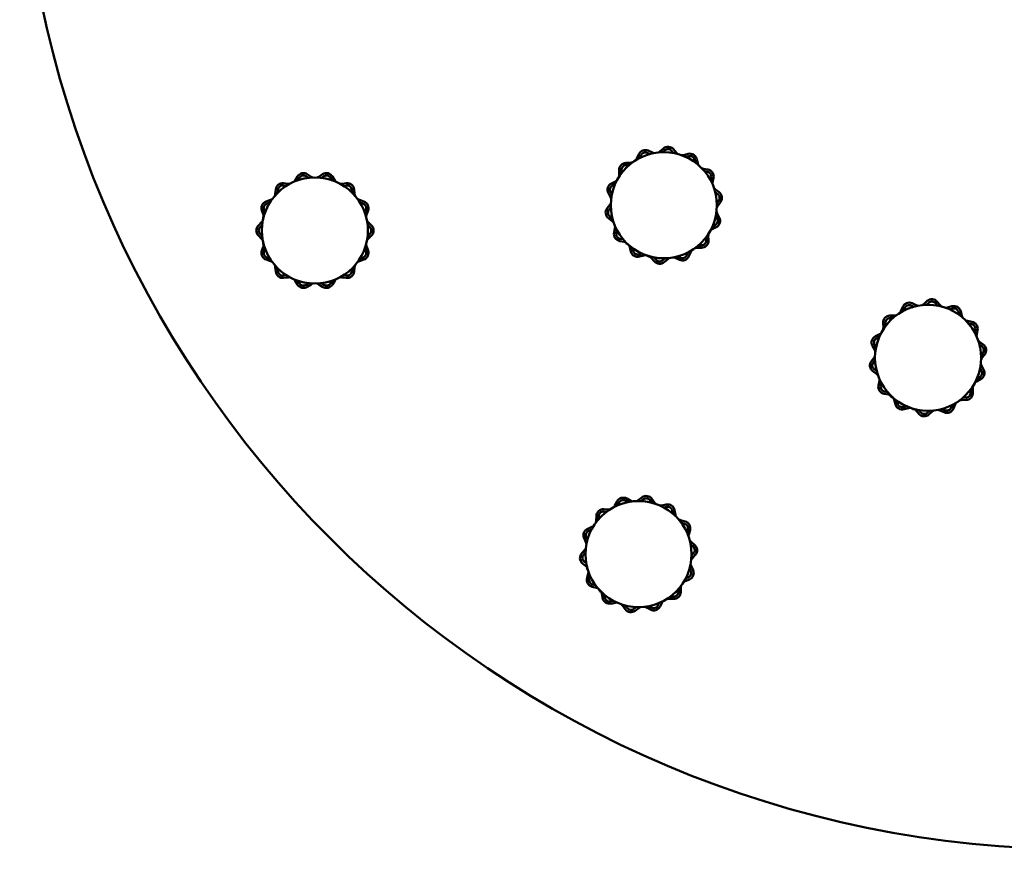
# Model space of a CAD drawing. Header units: millimetres. Extents: x 895 to 3556, y 117 to 2913.
# Tile 1 of 13: x 895 to 1312, y 117 to 469. Entities that reach past the tile are written whole.
import ezdxf

# ---------------------------------------------------------------- set-up
doc = ezdxf.new("R2010")
doc.units = ezdxf.units.MM
doc.header["$LTSCALE"] = 10
doc.layers.add('Widoczne (ISO)', color=7, linetype='Continuous', lineweight=50)

msp = doc.modelspace()

# ---------------------------------------------------------------- linework, layer by layer
at = {"layer": 'Widoczne (ISO)'}
for p, q in [((1161.37, 413.51), (1163.13, 412.7)), ((1166.34, 413.17), (1167.8, 414.44)), ((1168.46, 413.68), (1167.49, 412.84)), ((1172.08, 414.09), (1173.31, 412.6)), ((1156.6, 410.19), (1157.37, 411.97)), ((1158.29, 411.57), (1157.78, 410.39)), ((1162.13, 412.06), (1160.96, 412.6)), ((1161.08, 411.75), (1161.85, 412.19)), ((1172.13, 412.46), (1171.31, 413.45)), ((1176.41, 411.62), (1178.28, 412.13)), ((1178.54, 411.17), (1177.3, 410.83)), ((1181.32, 408.47), (1181.01, 409.72)), ((1181.98, 409.96), (1182.45, 408.09)), ((1149.12, 403.28), (1149.04, 405.22)), ((1150.04, 405.26), (1150.09, 403.97)), ((1151.98, 408.34), (1153.91, 408.38)), ((1153.28, 407.37), (1152, 407.34)), ((1152.07, 406.63), (1153.13, 407.23)), ((1152.07, 406.63), (1152.08, 406.59)), ((1152.21, 406.38), (1152.08, 406.59)), ((1184.81, 405.86), (1186.71, 405.51)), ((1011.57, 400.89), (1012.58, 402.54)), ((1013.43, 402.02), (1012.76, 400.92)), ((1017.3, 401.96), (1016.22, 402.65)), ((1016.76, 403.49), (1018.39, 402.45)), ((1021.64, 402.45), (1023.26, 403.49)), ((1023.8, 402.65), (1022.72, 401.96)), ((1025.86, 401.34), (1025.99, 401.56)), ((1026.01, 401.59), (1025.99, 401.56)), ((1026.01, 401.59), (1027.06, 400.99)), ((1027.26, 400.92), (1026.59, 402.02)), ((1027.44, 402.54), (1028.45, 400.89)), ((1186.53, 404.53), (1185.27, 404.76)), ((1187.87, 400.9), (1188.13, 402.16)), ((1189.11, 401.95), (1188.71, 400.06)), ((1003.18, 395.12), (1003.37, 397.05)), ((1004.37, 396.94), (1004.24, 395.66)), ((1007.88, 398.57), (1006.6, 398.73)), ((1006.73, 399.72), (1008.65, 399.48)), ((1031.38, 399.48), (1033.3, 399.72)), ((1033.42, 398.73), (1032.14, 398.57)), ((1035.79, 395.66), (1035.66, 396.94)), ((1036.65, 397.05), (1036.85, 395.12)), ((1145.75, 399.61), (1147.48, 400.48)), ((1147.35, 399.3), (1146.21, 398.72)), ((1189.88, 397.03), (1191.44, 395.89)), ((1034.99, 396.41), (1035.76, 395.97)), ((1145.37, 393.81), (1144.46, 395.52)), ((1145.35, 395.99), (1145.95, 394.85)), ((1190.85, 395.08), (1189.81, 395.84)), ((1190.06, 395.66), (1190.05, 394.78)), ((998.4, 388.44), (998.84, 387.23)), ((999.32, 391.96), (1001.15, 392.58)), ((1000.86, 391.43), (999.64, 391.02)), ((1038.87, 392.58), (1040.7, 391.96)), ((1040.38, 391.02), (1039.16, 391.43)), ((1041.19, 387.23), (1041.62, 388.44)), ((1143.94, 389.04), (1145.11, 390.58)), ((1145.51, 389.45), (1144.73, 388.43)), ((1190.48, 391.23), (1191.26, 392.25)), ((1192.05, 391.64), (1190.88, 390.11)), ((998.12, 386.28), (997.46, 388.1)), ((998.02, 385.41), (997.98, 385.41)), ((997.98, 384.19), (997.98, 385.41)), ((998.02, 385.41), (998.27, 385.41)), ((1042.56, 388.1), (1041.91, 386.28)), ((1146.11, 383.65), (1144.55, 384.8)), ((1145.14, 385.6), (1146.18, 384.84)), ((1189.95, 384.41), (1189.7, 384.41)), ((1189.95, 384.41), (1189.99, 384.41)), ((1190, 385.63), (1189.99, 384.41)), ((1190.64, 384.7), (1190.04, 385.83)), ((1190.62, 386.87), (1191.53, 385.17)), ((996.01, 381.76), (997.4, 383.12)), ((997.63, 381.95), (996.71, 381.05)), ((1043.31, 381.05), (1042.39, 381.95)), ((1042.63, 383.12), (1044.01, 381.76)), ((1146.88, 378.73), (1147.28, 380.62)), ((1190.24, 381.08), (1188.51, 380.2)), ((1188.64, 381.39), (1189.78, 381.97)), ((997.4, 376.12), (996.01, 377.48)), ((996.71, 378.19), (997.63, 377.29)), ((1042.39, 377.29), (1043.31, 378.19)), ((1044.01, 377.48), (1042.63, 376.12)), ((1148.12, 379.79), (1147.86, 378.53)), ((1149.46, 376.16), (1150.72, 375.92)), ((1185.95, 375.43), (1185.9, 376.71)), ((1186.87, 377.4), (1186.95, 375.47)), ((997.46, 371.14), (998.12, 372.96)), ((997.98, 373.82), (997.98, 375.04)), ((997.98, 373.82), (998.02, 373.82)), ((998.27, 373.82), (998.02, 373.82)), ((998.84, 372.01), (998.4, 370.8)), ((1041.62, 370.8), (1041.19, 372.01)), ((1041.91, 372.96), (1042.56, 371.14)), ((1151.18, 374.82), (1149.28, 375.17)), ((1151.88, 374.3), (1151.86, 374.26)), ((1152.91, 373.65), (1151.86, 374.26)), ((1151.88, 374.3), (1152, 374.51)), ((1154.01, 370.72), (1153.54, 372.6)), ((1154.67, 372.21), (1154.98, 370.96)), ((1184.01, 372.34), (1182.08, 372.31)), ((1182.71, 373.32), (1183.99, 373.34)), ((999.64, 368.22), (1000.86, 367.81)), ((1039.16, 367.81), (1040.38, 368.22)), ((1157.45, 369.52), (1158.69, 369.86)), ((1159.58, 369.06), (1157.71, 368.55)), ((1161.86, 368.41), (1160.81, 369.02)), ((1161.86, 368.41), (1161.88, 368.44)), ((1162, 368.66), (1161.88, 368.44)), ((1163.91, 366.6), (1162.67, 368.08)), ((1163.86, 368.23), (1164.68, 367.24)), ((1167.53, 367), (1168.5, 367.85)), ((1174.62, 367.18), (1172.86, 367.98)), ((1173.86, 368.62), (1175.03, 368.09)), ((1177.7, 369.11), (1178.21, 370.3)), ((1179.39, 370.49), (1178.62, 368.72)), ((1001.15, 366.66), (999.32, 367.28)), ((1003.37, 362.19), (1003.18, 364.12)), ((1004.24, 363.58), (1004.37, 362.29)), ((1035.66, 362.29), (1035.79, 363.58)), ((1036.85, 364.12), (1036.65, 362.19)), ((1040.7, 367.28), (1038.87, 366.66)), ((1169.65, 367.52), (1168.19, 366.25)), ((1006.6, 360.51), (1007.88, 360.67)), ((1008.65, 359.76), (1006.73, 359.52)), ((1033.3, 359.52), (1031.38, 359.76)), ((1032.14, 360.67), (1033.42, 360.51)), ((1035.76, 363.27), (1034.99, 362.83)), ((1012.58, 356.7), (1011.57, 358.35)), ((1012.76, 358.32), (1013.43, 357.22)), ((1016.22, 356.59), (1017.3, 357.28)), ((1018.39, 356.79), (1016.76, 355.75)), ((1023.26, 355.75), (1021.64, 356.79)), ((1022.72, 357.28), (1023.8, 356.59)), ((1025.99, 357.68), (1025.86, 357.89)), ((1025.99, 357.68), (1026.01, 357.64)), ((1027.06, 358.25), (1026.01, 357.64)), ((1026.59, 357.22), (1027.26, 358.32)), ((1028.45, 358.35), (1027.44, 356.7)), ((1268.55, 345.41), (1269.31, 347.19)), ((1270.23, 346.8), (1269.72, 345.62)), ((1274.06, 347.32), (1272.89, 347.85)), ((1273.02, 347), (1273.78, 347.45)), ((1273.3, 348.76), (1275.06, 347.97)), ((1278.27, 348.45), (1279.72, 349.73)), ((1280.38, 348.98), (1279.42, 348.13)), ((1284.06, 347.78), (1283.24, 348.76)), ((1284, 349.41), (1285.25, 347.93)), ((1288.35, 346.97), (1290.21, 347.49)), ((1263.93, 343.53), (1265.87, 343.59)), ((1265.25, 342.57), (1263.96, 342.53)), ((1290.48, 346.53), (1289.24, 346.18)), ((1293.28, 343.85), (1292.96, 345.1)), ((1293.92, 345.35), (1294.4, 343.47)), ((1261.11, 338.46), (1261.02, 340.39)), ((1262.02, 340.44), (1262.08, 339.15)), ((1264.04, 341.82), (1265.09, 342.43)), ((1264.04, 341.82), (1264.05, 341.79)), ((1264.18, 341.57), (1264.05, 341.79)), ((1296.78, 341.27), (1298.69, 340.93)), ((1298.51, 339.94), (1297.25, 340.17)), ((1257.77, 334.76), (1259.49, 335.65)), ((1259.37, 334.46), (1258.23, 333.87)), ((1299.87, 336.32), (1300.12, 337.58)), ((1301.1, 337.38), (1300.72, 335.49)), ((1257.43, 328.96), (1256.5, 330.66)), ((1257.38, 331.14), (1258, 330.01)), ((1302.89, 330.52), (1301.85, 331.27)), ((1301.91, 332.46), (1303.48, 331.33)), ((1302.1, 331.1), (1302.1, 330.21)), ((1302.54, 326.67), (1303.32, 327.69)), ((1304.12, 327.09), (1302.95, 325.55)), ((1256.02, 324.18), (1257.18, 325.73)), ((1257.59, 324.61), (1256.81, 323.58)), ((1302.71, 322.31), (1303.63, 320.61)), ((1258.22, 318.81), (1256.66, 319.94)), ((1257.24, 320.75), (1258.28, 320)), ((1302.06, 319.84), (1301.81, 319.84)), ((1302.06, 319.84), (1302.1, 319.84)), ((1302.1, 321.06), (1302.1, 319.84)), ((1302.75, 320.13), (1302.14, 321.27)), ((1259.03, 313.89), (1259.41, 315.79)), ((1260.26, 314.96), (1260.01, 313.7)), ((1302.37, 316.51), (1300.65, 315.63)), ((1300.76, 316.81), (1301.91, 317.4)), ((1263.35, 310.01), (1261.44, 310.35)), ((1261.62, 311.33), (1262.89, 311.11)), ((1264.05, 309.49), (1264.03, 309.46)), ((1265.09, 308.85), (1264.03, 309.46)), ((1264.05, 309.49), (1264.18, 309.71)), ((1298.12, 310.84), (1298.06, 312.12)), ((1299.02, 312.82), (1299.12, 310.88)), ((1266.21, 305.93), (1265.73, 307.8)), ((1266.86, 307.42), (1267.18, 306.18)), ((1269.65, 304.75), (1270.89, 305.09)), ((1289.91, 304.47), (1290.41, 305.66)), ((1291.58, 305.86), (1290.83, 304.08)), ((1296.2, 307.74), (1294.27, 307.69)), ((1294.89, 308.71), (1296.17, 308.74)), ((1271.79, 304.3), (1269.92, 303.78)), ((1274.07, 303.66), (1273.01, 304.27)), ((1274.07, 303.66), (1274.09, 303.7)), ((1274.21, 303.91), (1274.09, 303.7)), ((1276.13, 301.87), (1274.89, 303.35)), ((1276.07, 303.5), (1276.9, 302.51)), ((1279.75, 302.3), (1280.72, 303.15)), ((1281.86, 302.82), (1280.41, 301.55)), ((1286.84, 302.51), (1285.07, 303.31)), ((1286.07, 303.95), (1287.25, 303.43)), ((1147.26, 262.94), (1148.15, 264.66)), ((1149.04, 264.2), (1148.45, 263.06)), ((1151.48, 264.39), (1151.48, 264.35)), ((1151.48, 264.39), (1152.7, 264.39)), ((1151.48, 264.1), (1151.48, 264.35)), ((1152.9, 264.43), (1151.77, 265.04)), ((1152.25, 265.92), (1153.95, 265)), ((1157.18, 265.24), (1158.73, 266.41)), ((1159.33, 265.61), (1158.3, 264.84)), ((1161.85, 264.39), (1162.73, 264.39)), ((1162.91, 264.14), (1162.16, 265.19)), ((1162.97, 265.77), (1164.1, 264.2)), ((1167.12, 263.02), (1169.02, 263.4)), ((1143.76, 260.35), (1142.47, 260.41)), ((1142.52, 261.41), (1144.45, 261.32)), ((1169.22, 262.42), (1167.95, 262.16)), ((1171.8, 259.54), (1171.58, 260.8)), ((1172.56, 260.98), (1172.9, 259.08)), ((1139.33, 256.56), (1139.38, 258.49)), ((1140.38, 258.47), (1140.34, 257.18)), ((1175.11, 256.7), (1176.98, 256.22)), ((1176.73, 255.25), (1175.49, 255.57)), ((1135.72, 253.12), (1137.5, 253.88)), ((1137.29, 252.7), (1136.11, 252.2)), ((1177.82, 251.53), (1178.16, 252.77)), ((1179.13, 252.5), (1178.61, 250.64)), ((1134.94, 247.37), (1134.15, 249.13)), ((1135.06, 249.54), (1135.59, 248.37)), ((1179.56, 247.54), (1181.04, 246.29)), ((1133.18, 242.7), (1134.46, 244.16)), ((1134.78, 243.01), (1133.93, 242.04)), ((1180.4, 245.53), (1179.41, 246.36)), ((1179.76, 241.71), (1180.61, 242.68)), ((1134.98, 237.18), (1133.5, 238.43)), ((1134.14, 239.19), (1135.13, 238.36)), ((1181.36, 242.02), (1180.09, 240.56)), ((1135.33, 236.38), (1135.3, 236.36)), ((1135.91, 235.31), (1135.3, 236.36)), ((1135.33, 236.38), (1135.55, 236.51)), ((1135.42, 232.22), (1135.94, 234.08)), ((1179.08, 236.07), (1178.64, 235.31)), ((1179.48, 235.18), (1178.95, 236.35)), ((1179.6, 237.35), (1180.39, 235.59)), ((1136.73, 233.19), (1136.38, 231.95)), ((1178.83, 231.6), (1177.05, 230.84)), ((1177.25, 232.02), (1178.44, 232.52)), ((1139.43, 228.02), (1137.56, 228.5)), ((1137.81, 229.47), (1139.06, 229.15)), ((1141.09, 226.33), (1140.48, 227.38)), ((1141.09, 226.33), (1141.12, 226.35)), ((1141.34, 226.47), (1141.12, 226.35)), ((1141.98, 223.74), (1141.64, 225.64)), ((1173.42, 226.35), (1173.2, 226.47)), ((1173.42, 226.35), (1173.45, 226.33)), ((1174.06, 227.38), (1173.45, 226.33)), ((1174.17, 226.25), (1174.2, 227.54)), ((1175.22, 228.16), (1175.17, 226.23)), ((1142.74, 225.18), (1142.97, 223.91)), ((1145.33, 222.3), (1146.59, 222.56)), ((1147.42, 221.7), (1145.52, 221.32)), ((1165.5, 220.52), (1166.09, 221.66)), ((1167.28, 221.78), (1166.39, 220.06)), ((1172.02, 223.31), (1170.09, 223.4)), ((1170.79, 224.37), (1172.07, 224.31)), ((1151.57, 218.95), (1150.44, 220.52)), ((1151.63, 220.58), (1152.39, 219.53)), ((1155.21, 219.11), (1156.24, 219.88)), ((1157.36, 219.48), (1155.81, 218.31)), ((1162.3, 218.8), (1160.6, 219.72)), ((1161.64, 220.29), (1162.77, 219.67))]:
    msp.add_line(p, q, dxfattribs=at)
for centre, radius in [((1344.77, 567.12), 450), ((1167.99, 390.34), 22.5), ((1020.01, 379.62), 22.5), ((1280.07, 325.64), 22.5), ((1157.27, 242.36), 22.5)]:
    msp.add_circle(centre, radius, dxfattribs=at)
for centre, radius, start, end in [((1160.12, 410.78), 3, 65.444, 156.6783), ((1169.77, 412.17), 3, 39.7297, 130.964), ((1169.77, 412.17), 2, 39.7297, 130.964), ((1153.85, 411.38), 3, 321.0229, 336.6783), ((1160.12, 410.78), 2, 65.444, 156.6783), ((1164.38, 415.43), 3, 245.444, 261.0994), ((1164.38, 415.43), 3, 295.3086, 310.964), ((1175.62, 414.52), 3, 219.7297, 235.3851), ((1175.62, 414.52), 3, 269.5943, 285.2497), ((1179.07, 409.24), 3, 14.0154, 105.2497), ((1179.07, 409.24), 2, 14.0154, 105.2497), ((1152.04, 405.34), 3, 91.1583, 182.3926), ((1152.04, 405.34), 2, 91.1583, 182.3926), ((1153.85, 411.38), 3, 271.1583, 286.8136), ((1185.36, 408.81), 3, 194.0154, 209.6708), ((1185.36, 408.81), 3, 243.8801, 259.5354), ((1186.17, 402.56), 3, 348.3011, 79.5354), ((1015.14, 400.97), 3, 57.24, 148.4743), ((1015.14, 400.97), 2, 57.24, 148.4743), ((1020.01, 404.97), 3, 237.24, 252.8954), ((1020.01, 404.97), 3, 287.1046, 302.76), ((1024.89, 400.97), 3, 31.5257, 122.76), ((1024.89, 400.97), 2, 31.5257, 122.76), ((1146.12, 403.16), 3, 296.8726, 312.5279), ((1146.12, 403.16), 3, 346.7372, 2.3926), ((1186.17, 402.56), 2, 348.3011, 79.5354), ((1006.36, 396.74), 3, 82.9543, 174.1886), ((1006.36, 396.74), 2, 82.9543, 174.1886), ((1009.01, 402.46), 3, 262.9543, 278.6097), ((1009.01, 402.46), 3, 312.8189, 328.4743), ((1031.01, 402.46), 3, 211.5257, 227.1811), ((1031.01, 402.46), 3, 261.3903, 277.0457), ((1033.67, 396.74), 3, 5.8114, 97.0457), ((1033.67, 396.74), 2, 5.8114, 97.0457), ((1147.11, 396.93), 3, 116.8726, 208.1068), ((1147.11, 396.93), 2, 116.8726, 208.1068), ((1191.65, 399.45), 3, 168.3011, 183.9565), ((1191.65, 399.45), 3, 218.1658, 233.8211), ((1000.19, 395.42), 3, 288.6686, 304.3239), ((1000.19, 395.42), 3, 338.5332, 354.1886), ((1039.83, 395.42), 3, 185.8114, 201.4668), ((1039.83, 395.42), 3, 235.6761, 251.3314), ((1142.73, 392.4), 3, 12.4515, 28.1068), ((1189.67, 393.47), 2, 322.5869, 53.8211), ((1189.67, 393.47), 3, 322.5869, 53.8211), ((1000.28, 389.12), 3, 108.6686, 199.9028), ((1000.28, 389.12), 2, 108.6686, 199.9028), ((1039.74, 389.12), 2, 340.0972, 71.3314), ((1039.74, 389.12), 3, 340.0972, 71.3314), ((1146.32, 387.22), 3, 142.5869, 233.8211), ((1146.32, 387.22), 2, 142.5869, 233.8211), ((1142.73, 392.4), 3, 322.5869, 338.2422), ((1193.26, 388.29), 3, 142.5869, 158.2422), ((995.3, 385.26), 3, 4.2475, 19.9028), ((1044.73, 385.26), 3, 160.0972, 175.7525), ((1188.88, 383.75), 2, 296.8726, 28.1068), ((1188.88, 383.75), 3, 296.8726, 28.1068), ((1193.26, 388.29), 3, 192.4515, 208.1068), ((998.11, 379.62), 3, 134.3829, 225.6171), ((998.11, 379.62), 2, 134.3829, 225.6171), ((995.3, 385.26), 3, 314.3829, 330.0382), ((1044.73, 385.26), 3, 209.9618, 225.6171), ((1041.91, 379.62), 2, 314.3829, 45.6171), ((1041.91, 379.62), 3, 314.3829, 45.6171), ((1144.34, 381.23), 3, 38.1658, 53.8211), ((1144.34, 381.23), 3, 348.3011, 3.9565), ((1189.87, 377.53), 3, 116.8726, 132.5279), ((995.3, 373.98), 3, 29.9618, 45.6171), ((1044.73, 373.98), 3, 134.3829, 150.0382), ((1149.82, 378.12), 3, 168.3011, 259.5354), ((1149.82, 378.12), 2, 168.3011, 259.5354), ((1189.87, 377.53), 3, 166.7372, 182.3926), ((995.3, 373.98), 3, 340.0972, 355.7525), ((1044.73, 373.98), 3, 184.2475, 199.9028), ((1150.63, 371.87), 3, 63.8801, 79.5354), ((1150.63, 371.87), 3, 14.0154, 29.6708), ((1182.14, 369.31), 3, 91.1583, 106.8136), ((1183.95, 375.34), 2, 271.1583, 2.3926), ((1183.95, 375.34), 3, 271.1583, 2.3926), ((1000.28, 370.12), 3, 160.0972, 251.3314), ((1000.28, 370.12), 2, 160.0972, 251.3314), ((1039.74, 370.12), 2, 288.6686, 19.9028), ((1039.74, 370.12), 3, 288.6686, 19.9028), ((1156.92, 371.45), 3, 194.0154, 285.2497), ((1156.92, 371.45), 2, 194.0154, 285.2497), ((1160.37, 366.17), 3, 89.5943, 105.2497), ((1160.37, 366.17), 3, 39.7297, 55.3851), ((1171.61, 365.25), 3, 115.3086, 130.964), ((1171.61, 365.25), 3, 65.444, 81.0994), ((1175.87, 369.91), 3, 245.444, 336.6783), ((1175.87, 369.91), 2, 245.444, 336.6783), ((1182.14, 369.31), 3, 141.0229, 156.6783), ((1000.19, 363.81), 3, 55.6761, 71.3314), ((1000.19, 363.81), 3, 5.8114, 21.4668), ((1039.83, 363.81), 3, 158.5332, 174.1886), ((1039.83, 363.81), 3, 108.6686, 124.3239), ((1166.22, 368.51), 3, 219.7297, 310.964), ((1166.22, 368.51), 2, 219.7297, 310.964), ((1006.36, 362.5), 3, 185.8114, 277.0457), ((1006.36, 362.5), 2, 185.8114, 277.0457), ((1009.01, 356.78), 3, 81.3903, 97.0457), ((1031.01, 356.78), 3, 82.9543, 98.6097), ((1033.67, 362.5), 3, 262.9543, 354.1886), ((1033.67, 362.5), 2, 262.9543, 354.1886), ((1009.01, 356.78), 3, 31.5257, 47.1811), ((1015.14, 358.27), 3, 211.5257, 302.76), ((1015.14, 358.27), 2, 211.5257, 302.76), ((1020.01, 354.27), 3, 107.1046, 122.76), ((1020.01, 354.27), 3, 57.24, 72.8954), ((1024.89, 358.27), 3, 237.24, 328.4743), ((1024.89, 358.27), 2, 237.24, 328.4743), ((1031.01, 356.78), 3, 132.8189, 148.4743), ((1272.07, 346.02), 3, 65.8061, 157.0404), ((1272.07, 346.02), 2, 65.8061, 157.0404), ((1276.29, 350.7), 3, 245.8061, 261.4615), ((1276.29, 350.7), 3, 295.6707, 311.3261), ((1281.71, 347.48), 3, 40.0918, 131.3261), ((1281.71, 347.48), 2, 40.0918, 131.3261), ((1287.54, 349.86), 3, 220.0918, 235.7472), ((1287.54, 349.86), 3, 269.9564, 285.6118), ((1291.02, 344.6), 3, 14.3775, 105.6118), ((1264.01, 340.54), 3, 91.5204, 182.7547), ((1264.01, 340.54), 2, 91.5204, 182.7547), ((1265.79, 346.58), 3, 271.5204, 287.1757), ((1265.79, 346.58), 3, 321.385, 337.0404), ((1291.02, 344.6), 2, 14.3775, 105.6118), ((1297.31, 344.22), 3, 194.3775, 210.0329), ((1258.11, 338.31), 3, 347.0993, 2.7547), ((1297.31, 344.22), 3, 244.2422, 259.8975), ((1298.16, 337.97), 2, 348.6632, 79.8975), ((1298.16, 337.97), 3, 348.6632, 79.8975), ((1259.14, 332.09), 3, 117.2347, 208.4689), ((1258.11, 338.31), 3, 297.2347, 312.89), ((1303.67, 334.9), 3, 168.6632, 184.3186), ((1259.14, 332.09), 2, 117.2347, 208.4689), ((1303.67, 334.9), 3, 218.5279, 234.1832), ((1301.72, 328.9), 2, 322.949, 54.1832), ((1301.72, 328.9), 3, 322.949, 54.1832), ((1254.79, 327.53), 3, 322.949, 338.6043), ((1254.79, 327.53), 3, 12.8136, 28.4689), ((1258.41, 322.38), 3, 142.949, 234.1832), ((1258.41, 322.38), 2, 142.949, 234.1832), ((1305.35, 323.74), 3, 192.8136, 208.4689), ((1305.35, 323.74), 3, 142.949, 158.6043), ((1256.47, 316.38), 3, 38.5279, 54.1832), ((1300.99, 319.18), 2, 297.2347, 28.4689), ((1300.99, 319.18), 3, 297.2347, 28.4689), ((1261.97, 313.3), 3, 168.6632, 259.8975), ((1256.47, 316.38), 3, 348.6632, 4.3186), ((1261.97, 313.3), 2, 168.6632, 259.8975), ((1302.02, 312.96), 3, 167.0993, 182.7547), ((1302.02, 312.96), 3, 117.2347, 132.89), ((1262.82, 307.06), 3, 64.2422, 79.8975), ((1296.12, 310.74), 2, 271.5204, 2.7547), ((1296.12, 310.74), 3, 271.5204, 2.7547), ((1262.82, 307.06), 3, 14.3775, 30.0329), ((1269.12, 306.67), 3, 194.3775, 285.6118), ((1269.12, 306.67), 2, 194.3775, 285.6118), ((1294.35, 304.69), 3, 141.385, 157.0404), ((1294.35, 304.69), 3, 91.5204, 107.1757), ((1272.59, 301.41), 3, 89.9564, 105.6118), ((1272.59, 301.41), 3, 40.0918, 55.7472), ((1278.43, 303.8), 3, 220.0918, 311.3261), ((1278.43, 303.8), 2, 220.0918, 311.3261), ((1283.84, 300.57), 3, 115.6707, 131.3261), ((1283.84, 300.57), 3, 65.8061, 81.4615), ((1288.07, 305.25), 3, 245.8061, 337.0404), ((1288.07, 305.25), 2, 245.8061, 337.0404), ((1150.82, 263.29), 3, 61.5257, 152.76), ((1150.82, 263.29), 2, 61.5257, 152.76), ((1155.38, 267.64), 3, 241.5257, 257.1811), ((1155.38, 267.64), 3, 291.3903, 307.0457), ((1160.54, 264.02), 3, 35.8114, 127.0457), ((1160.54, 264.02), 2, 35.8114, 127.0457), ((1166.53, 265.96), 3, 215.8114, 231.4668), ((1169.61, 260.45), 3, 10.0972, 101.3314), ((1142.38, 258.41), 3, 87.24, 178.4743), ((1142.38, 258.41), 2, 87.24, 178.4743), ((1144.6, 264.31), 3, 267.24, 282.8954), ((1144.6, 264.31), 3, 317.1046, 332.76), ((1166.53, 265.96), 3, 265.6761, 281.3314), ((1169.61, 260.45), 2, 10.0972, 101.3314), ((1175.85, 259.6), 3, 190.0972, 205.7525), ((1136.33, 256.64), 3, 342.8189, 358.4743), ((1175.85, 259.6), 3, 239.9618, 255.6171), ((1176.24, 253.31), 2, 344.3829, 75.6171), ((1176.24, 253.31), 3, 344.3829, 75.6171), ((1136.89, 250.36), 3, 112.9543, 204.1886), ((1136.89, 250.36), 2, 112.9543, 204.1886), ((1136.33, 256.64), 3, 292.9543, 308.6097), ((1181.5, 249.83), 3, 164.3829, 180.0382), ((1132.2, 246.14), 3, 8.5332, 24.1886), ((1181.5, 249.83), 3, 214.2475, 229.9028), ((1135.43, 240.72), 3, 138.6686, 229.9028), ((1132.2, 246.14), 3, 318.6686, 334.3239), ((1179.11, 244), 2, 318.6686, 49.9028), ((1179.11, 244), 3, 318.6686, 49.9028), ((1135.43, 240.72), 2, 138.6686, 229.9028), ((1182.34, 238.58), 3, 188.5332, 204.1886), ((1182.34, 238.58), 3, 138.6686, 154.3239), ((1133.05, 234.89), 3, 34.2475, 49.9028), ((1133.05, 234.89), 3, 344.3829, 0.0382), ((1177.66, 234.36), 2, 292.9543, 24.1886), ((1177.66, 234.36), 3, 292.9543, 24.1886), ((1138.31, 231.41), 3, 164.3829, 255.6171), ((1138.31, 231.41), 2, 164.3829, 255.6171), ((1178.22, 228.08), 3, 112.9543, 128.6097), ((1138.69, 225.12), 3, 59.9618, 75.6171), ((1138.69, 225.12), 3, 10.0972, 25.7525), ((1172.17, 226.31), 3, 267.24, 358.4743), ((1172.17, 226.31), 2, 267.24, 358.4743), ((1178.22, 228.08), 3, 162.8189, 178.4743), ((1144.93, 224.27), 3, 190.0972, 281.3314), ((1144.93, 224.27), 2, 190.0972, 281.3314), ((1148.01, 218.76), 3, 85.6761, 101.3314), ((1169.95, 220.41), 3, 137.1046, 152.76), ((1169.95, 220.41), 3, 87.24, 102.8954), ((1148.01, 218.76), 3, 35.8114, 51.4668), ((1154.01, 220.7), 3, 215.8114, 307.0457), ((1154.01, 220.7), 2, 215.8114, 307.0457), ((1159.17, 217.08), 3, 111.3903, 127.0457), ((1159.17, 217.08), 3, 61.5257, 77.1811), ((1163.73, 221.43), 3, 241.5257, 332.76), ((1163.73, 221.43), 2, 241.5257, 332.76)]:
    msp.add_arc(centre, radius, start, end, dxfattribs=at)

doc.saveas('drawing.dxf')
